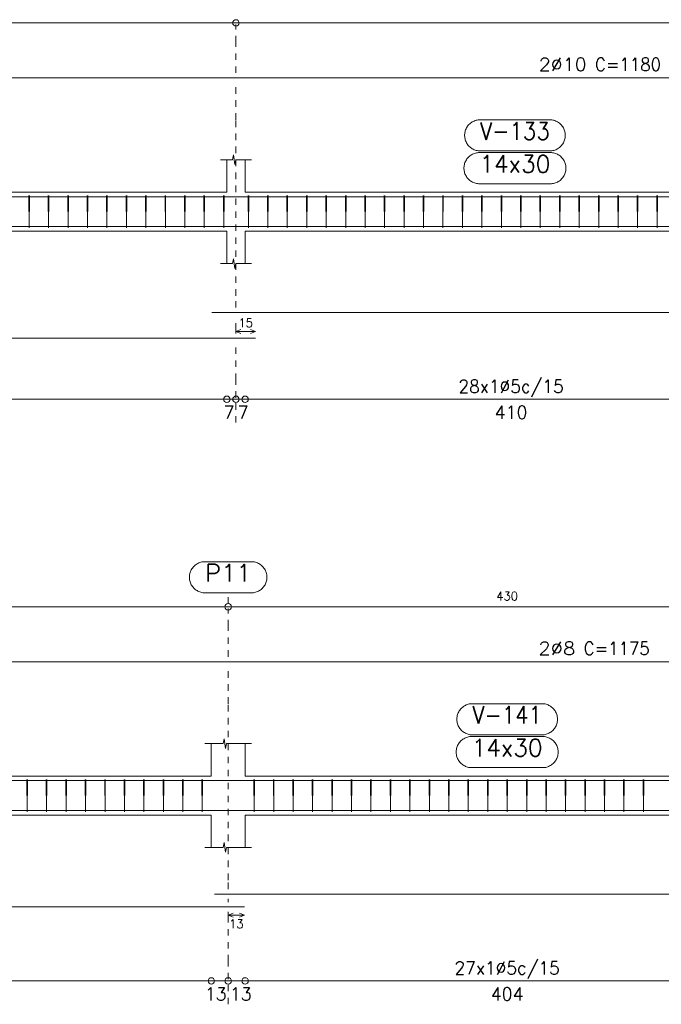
# Model space of a CAD drawing. Header units: millimetres. Extents: x -80 to 444, y 0 to 170.
# Tile 50 of 133: x 142 to 152, y 31 to 46. Entities that reach past the tile are written whole.
import ezdxf
from ezdxf.enums import TextEntityAlignment as Align

# ---------------------------------------------------------------- set-up
doc = ezdxf.new("R2010")
doc.units = ezdxf.units.MM
doc.linetypes.add('CYPE_PUNTO', pattern=[0.075, 0, -0.075])
for name, color, linetype, lineweight in [('ARM_DENTRO_VIGA', 4, 'Continuous', 15), ('ARM_ESTRIBOS', 3, 'Continuous', 0), ('ARM_TEXTOS', 3, 'Continuous', 0), ('COT_ARM', 3, 'Continuous', 0), ('COT_COTAS', 3, 'Continuous', 0), ('COT_EST', 3, 'Continuous', 0), ('COT_LIN_APOIOS', 2, 'CYPE_PUNTO', 0), ('COT_LIN_AUX_COTA', 2, 'CYPE_PUNTO', 0), ('REF_NOME', 3, 'Continuous', 0), ('REF_REFERENCIA', 3, 'Continuous', 0), ('SEC_CONTORNOS', 2, 'Continuous', 9), ('TEXTO_COT_ARM', 3, 'Continuous', 0), ('TEXTO_REF_NOME', 3, 'Continuous', 0), ('TEXTO_REF_REFERENCIA', 3, 'Continuous', 0), ('TXT_COMP', 3, 'Continuous', 0), ('TXT_EST', 3, 'Continuous', 0)]:
    doc.layers.add(name, color=color, linetype=linetype, lineweight=lineweight)
doc.styles.add('CYPETXT', font='romans', dxfattribs={"height": 0.2})

msp = doc.modelspace()

# ---------------------------------------------------------------- linework, layer by layer
at = {"layer": 'ARM_DENTRO_VIGA'}
for points in [[(139.628, 45.4341), (162.988, 45.4341), (162.988, 45.1941)], [(139.628, 43.6006), (162.988, 43.6006), (162.988, 43.3606)], [(145.328, 43.1406), (162.988, 43.1406), (162.988, 43.3806)], [(128.198, 43.1406), (145.998, 43.1406)], [(145.328, 41.8181), (162.988, 41.8181), (162.988, 42.0581)], [(128.198, 41.4181), (145.998, 41.4181)], [(139.568, 36.4341), (162.868, 36.4341), (162.868, 36.2341)], [(139.568, 34.6026), (162.868, 34.6026), (162.868, 34.4026)], [(145.368, 34.1386), (162.868, 34.1386), (162.868, 34.3386)], [(128.128, 34.1386), (145.828, 34.1386)], [(145.368, 32.8531), (162.868, 32.8531), (162.868, 33.0531)], [(128.128, 32.6531), (145.828, 32.6531)]]:
    msp.add_lwpolyline(points, dxfattribs=at)
at = {"layer": 'ARM_ESTRIBOS'}
for points in [[(142.514, 43.5716), (142.514, 43.6206), (142.509, 43.1206), (142.504, 43.6206), (142.504, 43.5906), (142.504, 43.5416)], [(142.814, 43.5716), (142.814, 43.6206), (142.809, 43.1206), (142.804, 43.6206), (142.804, 43.5906), (142.804, 43.5416)], [(143.114, 43.5716), (143.114, 43.6206), (143.109, 43.1206), (143.104, 43.6206), (143.104, 43.5906), (143.104, 43.5416)], [(143.414, 43.5716), (143.414, 43.6206), (143.409, 43.1206), (143.404, 43.6206), (143.404, 43.5906), (143.404, 43.5416)], [(143.714, 43.5716), (143.714, 43.6206), (143.709, 43.1206), (143.704, 43.6206), (143.704, 43.5906), (143.704, 43.5416)], [(144.014, 43.5716), (144.014, 43.6206), (144.009, 43.1206), (144.004, 43.6206), (144.004, 43.5906), (144.004, 43.5416)], [(144.314, 43.5716), (144.314, 43.6206), (144.309, 43.1206), (144.304, 43.6206), (144.304, 43.5906), (144.304, 43.5416)], [(144.614, 43.5716), (144.614, 43.6206), (144.609, 43.1206), (144.604, 43.6206), (144.604, 43.5906), (144.604, 43.5416)], [(144.914, 43.5716), (144.914, 43.6206), (144.909, 43.1206), (144.904, 43.6206), (144.904, 43.5906), (144.904, 43.5416)], [(145.214, 43.5716), (145.214, 43.6206), (145.209, 43.1206), (145.204, 43.6206), (145.204, 43.5906), (145.204, 43.5416)], [(145.514, 43.5716), (145.514, 43.6206), (145.509, 43.1206), (145.504, 43.6206), (145.504, 43.5906), (145.504, 43.5416)], [(145.894, 43.5716), (145.894, 43.6206), (145.889, 43.1206), (145.884, 43.6206), (145.884, 43.5906), (145.884, 43.5416)], [(146.194, 43.5716), (146.194, 43.6206), (146.189, 43.1206), (146.184, 43.6206), (146.184, 43.5906), (146.184, 43.5416)], [(146.494, 43.5716), (146.494, 43.6206), (146.489, 43.1206), (146.484, 43.6206), (146.484, 43.5906), (146.484, 43.5416)], [(146.794, 43.5716), (146.794, 43.6206), (146.789, 43.1206), (146.784, 43.6206), (146.784, 43.5906), (146.784, 43.5416)], [(147.094, 43.5716), (147.094, 43.6206), (147.089, 43.1206), (147.084, 43.6206), (147.084, 43.5906), (147.084, 43.5416)], [(147.394, 43.5716), (147.394, 43.6206), (147.389, 43.1206), (147.384, 43.6206), (147.384, 43.5906), (147.384, 43.5416)], [(147.694, 43.5716), (147.694, 43.6206), (147.689, 43.1206), (147.684, 43.6206), (147.684, 43.5906), (147.684, 43.5416)], [(147.994, 43.5716), (147.994, 43.6206), (147.989, 43.1206), (147.984, 43.6206), (147.984, 43.5906), (147.984, 43.5416)], [(148.294, 43.5716), (148.294, 43.6206), (148.289, 43.1206), (148.284, 43.6206), (148.284, 43.5906), (148.284, 43.5416)], [(148.594, 43.5716), (148.594, 43.6206), (148.589, 43.1206), (148.584, 43.6206), (148.584, 43.5906), (148.584, 43.5416)], [(148.894, 43.5716), (148.894, 43.6206), (148.889, 43.1206), (148.884, 43.6206), (148.884, 43.5906), (148.884, 43.5416)], [(149.194, 43.5716), (149.194, 43.6206), (149.189, 43.1206), (149.184, 43.6206), (149.184, 43.5906), (149.184, 43.5416)], [(149.494, 43.5716), (149.494, 43.6206), (149.489, 43.1206), (149.484, 43.6206), (149.484, 43.5906), (149.484, 43.5416)], [(149.794, 43.5716), (149.794, 43.6206), (149.789, 43.1206), (149.784, 43.6206), (149.784, 43.5906), (149.784, 43.5416)], [(150.094, 43.5716), (150.094, 43.6206), (150.089, 43.1206), (150.084, 43.6206), (150.084, 43.5906), (150.084, 43.5416)], [(150.394, 43.5716), (150.394, 43.6206), (150.389, 43.1206), (150.384, 43.6206), (150.384, 43.5906), (150.384, 43.5416)], [(150.694, 43.5716), (150.694, 43.6206), (150.689, 43.1206), (150.684, 43.6206), (150.684, 43.5906), (150.684, 43.5416)], [(150.994, 43.5716), (150.994, 43.6206), (150.989, 43.1206), (150.984, 43.6206), (150.984, 43.5906), (150.984, 43.5416)], [(151.294, 43.5716), (151.294, 43.6206), (151.289, 43.1206), (151.284, 43.6206), (151.284, 43.5906), (151.284, 43.5416)], [(151.594, 43.5716), (151.594, 43.6206), (151.589, 43.1206), (151.584, 43.6206), (151.584, 43.5906), (151.584, 43.5416)], [(151.894, 43.5716), (151.894, 43.6206), (151.889, 43.1206), (151.884, 43.6206), (151.884, 43.5906), (151.884, 43.5416)], [(152.194, 43.5716), (152.194, 43.6206), (152.189, 43.1206), (152.184, 43.6206), (152.184, 43.5906), (152.184, 43.5416)], [(142.484, 34.5716), (142.484, 34.6206), (142.479, 34.1206), (142.474, 34.6206), (142.474, 34.5906), (142.474, 34.5416)], [(142.784, 34.5716), (142.784, 34.6206), (142.779, 34.1206), (142.774, 34.6206), (142.774, 34.5906), (142.774, 34.5416)], [(143.084, 34.5716), (143.084, 34.6206), (143.079, 34.1206), (143.074, 34.6206), (143.074, 34.5906), (143.074, 34.5416)], [(143.384, 34.5716), (143.384, 34.6206), (143.379, 34.1206), (143.374, 34.6206), (143.374, 34.5906), (143.374, 34.5416)], [(143.684, 34.5716), (143.684, 34.6206), (143.679, 34.1206), (143.674, 34.6206), (143.674, 34.5906), (143.674, 34.5416)], [(143.984, 34.5716), (143.984, 34.6206), (143.979, 34.1206), (143.974, 34.6206), (143.974, 34.5906), (143.974, 34.5416)], [(144.284, 34.5716), (144.284, 34.6206), (144.279, 34.1206), (144.274, 34.6206), (144.274, 34.5906), (144.274, 34.5416)], [(144.584, 34.5716), (144.584, 34.6206), (144.579, 34.1206), (144.574, 34.6206), (144.574, 34.5906), (144.574, 34.5416)], [(144.884, 34.5716), (144.884, 34.6206), (144.879, 34.1206), (144.874, 34.6206), (144.874, 34.5906), (144.874, 34.5416)], [(145.184, 34.5716), (145.184, 34.6206), (145.179, 34.1206), (145.174, 34.6206), (145.174, 34.5906), (145.174, 34.5416)], [(145.984, 34.5716), (145.984, 34.6206), (145.979, 34.1206), (145.974, 34.6206), (145.974, 34.5906), (145.974, 34.5416)], [(146.284, 34.5716), (146.284, 34.6206), (146.279, 34.1206), (146.274, 34.6206), (146.274, 34.5906), (146.274, 34.5416)], [(146.584, 34.5716), (146.584, 34.6206), (146.579, 34.1206), (146.574, 34.6206), (146.574, 34.5906), (146.574, 34.5416)], [(146.884, 34.5716), (146.884, 34.6206), (146.879, 34.1206), (146.874, 34.6206), (146.874, 34.5906), (146.874, 34.5416)], [(147.184, 34.5716), (147.184, 34.6206), (147.179, 34.1206), (147.174, 34.6206), (147.174, 34.5906), (147.174, 34.5416)], [(147.484, 34.5716), (147.484, 34.6206), (147.479, 34.1206), (147.474, 34.6206), (147.474, 34.5906), (147.474, 34.5416)], [(147.784, 34.5716), (147.784, 34.6206), (147.779, 34.1206), (147.774, 34.6206), (147.774, 34.5906), (147.774, 34.5416)], [(148.084, 34.5716), (148.084, 34.6206), (148.079, 34.1206), (148.074, 34.6206), (148.074, 34.5906), (148.074, 34.5416)], [(148.384, 34.5716), (148.384, 34.6206), (148.379, 34.1206), (148.374, 34.6206), (148.374, 34.5906), (148.374, 34.5416)], [(148.684, 34.5716), (148.684, 34.6206), (148.679, 34.1206), (148.674, 34.6206), (148.674, 34.5906), (148.674, 34.5416)], [(148.984, 34.5716), (148.984, 34.6206), (148.979, 34.1206), (148.974, 34.6206), (148.974, 34.5906), (148.974, 34.5416)], [(149.284, 34.5716), (149.284, 34.6206), (149.279, 34.1206), (149.274, 34.6206), (149.274, 34.5906), (149.274, 34.5416)], [(149.584, 34.5716), (149.584, 34.6206), (149.579, 34.1206), (149.574, 34.6206), (149.574, 34.5906), (149.574, 34.5416)], [(149.884, 34.5716), (149.884, 34.6206), (149.879, 34.1206), (149.874, 34.6206), (149.874, 34.5906), (149.874, 34.5416)], [(150.184, 34.5716), (150.184, 34.6206), (150.179, 34.1206), (150.174, 34.6206), (150.174, 34.5906), (150.174, 34.5416)], [(150.484, 34.5716), (150.484, 34.6206), (150.479, 34.1206), (150.474, 34.6206), (150.474, 34.5906), (150.474, 34.5416)], [(150.784, 34.5716), (150.784, 34.6206), (150.779, 34.1206), (150.774, 34.6206), (150.774, 34.5906), (150.774, 34.5416)], [(151.084, 34.5716), (151.084, 34.6206), (151.079, 34.1206), (151.074, 34.6206), (151.074, 34.5906), (151.074, 34.5416)], [(151.384, 34.5716), (151.384, 34.6206), (151.379, 34.1206), (151.374, 34.6206), (151.374, 34.5906), (151.374, 34.5416)], [(151.684, 34.5716), (151.684, 34.6206), (151.679, 34.1206), (151.674, 34.6206), (151.674, 34.5906), (151.674, 34.5416)], [(151.984, 34.5716), (151.984, 34.6206), (151.979, 34.1206), (151.974, 34.6206), (151.974, 34.5906), (151.974, 34.5416)]]:
    msp.add_lwpolyline(points, dxfattribs=at)
at = {"layer": 'COT_ARM'}
for p, q in [((145.698, 41.5231), (145.773, 41.5531)), ((145.698, 41.5231), (145.773, 41.4931)), ((145.698, 41.5231), (145.998, 41.5231)), ((145.998, 41.5231), (145.923, 41.5531)), ((145.998, 41.5231), (145.923, 41.4931)), ((145.578, 32.5256), (145.653, 32.5556)), ((145.578, 32.5256), (145.653, 32.4956)), ((145.578, 32.5256), (145.828, 32.5256)), ((145.828, 32.5256), (145.753, 32.5556)), ((145.828, 32.5256), (145.753, 32.4956))]:
    msp.add_line(p, q, dxfattribs=at)
at = {"layer": 'COT_COTAS'}
for points in [[(93.808, 46.2791), (102.698, 46.2791), (111.298, 46.2791), (119.898, 46.2791), (128.498, 46.2791), (137.098, 46.2791), (145.698, 46.2791), (154.298, 46.2791), (163.188, 46.2791)], [(93.688, 37.2791), (102.578, 37.2791), (111.178, 37.2791), (119.778, 37.2791), (128.378, 37.2791), (136.978, 37.2791), (145.578, 37.2791), (154.178, 37.2791), (163.068, 37.2791)]]:
    msp.add_lwpolyline(points, dxfattribs=at)
for centre in [(145.698, 46.2791), (145.578, 37.2791)]:
    msp.add_circle(centre, 0.05, dxfattribs=at)
at = {"layer": 'COT_EST'}
for points in [[(128.638, 40.4781), (136.838, 40.4781), (137.098, 40.4781), (137.358, 40.4781), (145.558, 40.4781), (145.698, 40.4781), (145.838, 40.4781), (154.038, 40.4781), (154.298, 40.4781), (154.558, 40.4781), (162.758, 40.4781), (163.188, 40.4781)], [(128.638, 31.5131), (136.718, 31.5131), (136.978, 31.5131), (137.238, 31.5131), (145.318, 31.5131), (145.578, 31.5131), (145.838, 31.5131), (153.918, 31.5131), (154.178, 31.5131), (154.438, 31.5131), (162.398, 31.5131), (163.068, 31.5131)]]:
    msp.add_lwpolyline(points, dxfattribs=at)
for centre in [(145.558, 40.4781), (145.698, 40.4781), (145.838, 40.4781), (145.318, 31.5131), (145.578, 31.5131), (145.838, 31.5131)]:
    msp.add_circle(centre, 0.05, dxfattribs=at)
at = {"layer": 'COT_LIN_APOIOS'}
for p, q in [((145.698, 40.1181), (145.698, 40.4531)), ((145.578, 32.7281), (145.578, 32.7781)), ((145.578, 31.1531), (145.578, 31.4881))]:
    msp.add_line(p, q, dxfattribs=at)
for points in [[(145.698, 45.5091), (145.698, 45.9791), (145.698, 46.2541)], [(145.698, 41.8931), (145.698, 42.0731), (145.698, 44.7866), (145.698, 45.3591)], [(145.698, 41.4931), (145.698, 41.5531), (145.698, 41.7431)], [(145.698, 40.5031), (145.698, 40.7781), (145.698, 41.3431)], [(145.578, 36.5091), (145.578, 36.9791), (145.578, 37.2541)], [(145.578, 32.9281), (145.578, 33.0681), (145.578, 35.7866), (145.578, 36.3591)], [(145.578, 31.5381), (145.578, 31.8131), (145.578, 32.4956), (145.578, 32.5556), (145.578, 32.5781)]]:
    msp.add_lwpolyline(points, dxfattribs=at)
at = {"layer": 'COT_LIN_AUX_COTA'}
msp.add_line((145.578, 37.3291), (145.578, 37.4953), dxfattribs=at)
at = {"layer": 'REF_NOME'}
for points in [[(150.534, 44.7866), (150.55, 44.7861), (150.566, 44.7845), (150.5818, 44.7818), (150.5974, 44.7781), (150.6127, 44.7733), (150.6277, 44.7676), (150.6422, 44.7608), (150.6563, 44.7531), (150.6698, 44.7445), (150.6827, 44.7349), (150.695, 44.7246), (150.7065, 44.7134), (150.7173, 44.7015), (150.7272, 44.689), (150.7363, 44.6757), (150.7445, 44.6619), (150.7517, 44.6476), (150.758, 44.6329), (150.7632, 44.6177), (150.7675, 44.6022), (150.7707, 44.5865), (150.7728, 44.5706), (150.7739, 44.5546), (150.7739, 44.5386), (150.7728, 44.5226), (150.7707, 44.5067), (150.7675, 44.491), (150.7632, 44.4755), (150.758, 44.4603), (150.7517, 44.4456), (150.7445, 44.4313), (150.7363, 44.4175), (150.7272, 44.4042), (150.7173, 44.3916), (150.7065, 44.3798), (150.695, 44.3686), (150.6827, 44.3582), (150.6698, 44.3487), (150.6563, 44.3401), (150.6422, 44.3324), (150.6277, 44.3256), (150.6127, 44.3199), (150.5974, 44.3151), (150.5818, 44.3114), (150.566, 44.3087), (150.55, 44.3071), (150.534, 44.3066), (149.462, 44.3066), (149.446, 44.3071), (149.43, 44.3087), (149.4142, 44.3114), (149.3986, 44.3151), (149.3833, 44.3199), (149.3683, 44.3256), (149.3538, 44.3324), (149.3397, 44.3401), (149.3262, 44.3487), (149.3133, 44.3582), (149.301, 44.3686), (149.2895, 44.3798), (149.2787, 44.3916), (149.2688, 44.4042), (149.2597, 44.4175), (149.2515, 44.4313), (149.2443, 44.4456), (149.238, 44.4603), (149.2328, 44.4755), (149.2285, 44.491), (149.2253, 44.5067), (149.2232, 44.5226), (149.2221, 44.5386), (149.2221, 44.5546), (149.2232, 44.5706), (149.2253, 44.5865), (149.2285, 44.6022), (149.2328, 44.6177), (149.238, 44.6329), (149.2443, 44.6476), (149.2515, 44.6619), (149.2597, 44.6757), (149.2688, 44.689), (149.2787, 44.7015), (149.2895, 44.7134), (149.301, 44.7246), (149.3133, 44.7349), (149.3262, 44.7445), (149.3397, 44.7531), (149.3538, 44.7608), (149.3683, 44.7676), (149.3833, 44.7733), (149.3986, 44.7781), (149.4142, 44.7818), (149.43, 44.7845), (149.446, 44.7861), (149.462, 44.7866), (150.534, 44.7866)], [(150.544, 44.2806), (150.56, 44.2801), (150.576, 44.2785), (150.5918, 44.2758), (150.6074, 44.2721), (150.6227, 44.2673), (150.6377, 44.2616), (150.6522, 44.2548), (150.6663, 44.2471), (150.6798, 44.2385), (150.6927, 44.2289), (150.705, 44.2186), (150.7165, 44.2074), (150.7273, 44.1955), (150.7372, 44.183), (150.7463, 44.1697), (150.7545, 44.1559), (150.7617, 44.1416), (150.768, 44.1269), (150.7732, 44.1117), (150.7775, 44.0962), (150.7807, 44.0805), (150.7828, 44.0646), (150.7839, 44.0486), (150.7839, 44.0326), (150.7828, 44.0166), (150.7807, 44.0007), (150.7775, 43.985), (150.7732, 43.9695), (150.768, 43.9543), (150.7617, 43.9396), (150.7545, 43.9253), (150.7463, 43.9115), (150.7372, 43.8982), (150.7273, 43.8856), (150.7165, 43.8738), (150.705, 43.8626), (150.6927, 43.8522), (150.6798, 43.8427), (150.6663, 43.8341), (150.6522, 43.8264), (150.6377, 43.8196), (150.6227, 43.8139), (150.6074, 43.8091), (150.5918, 43.8054), (150.576, 43.8027), (150.56, 43.8011), (150.544, 43.8006), (149.452, 43.8006), (149.436, 43.8011), (149.42, 43.8027), (149.4042, 43.8054), (149.3886, 43.8091), (149.3733, 43.8139), (149.3583, 43.8196), (149.3438, 43.8264), (149.3297, 43.8341), (149.3162, 43.8427), (149.3033, 43.8522), (149.291, 43.8626), (149.2795, 43.8738), (149.2687, 43.8856), (149.2588, 43.8982), (149.2497, 43.9115), (149.2415, 43.9253), (149.2343, 43.9396), (149.228, 43.9543), (149.2228, 43.9695), (149.2185, 43.985), (149.2153, 44.0007), (149.2132, 44.0166), (149.2121, 44.0326), (149.2121, 44.0486), (149.2132, 44.0646), (149.2153, 44.0805), (149.2185, 44.0962), (149.2228, 44.1117), (149.228, 44.1269), (149.2343, 44.1416), (149.2415, 44.1559), (149.2497, 44.1697), (149.2588, 44.183), (149.2687, 44.1955), (149.2795, 44.2074), (149.291, 44.2186), (149.3033, 44.2289), (149.3162, 44.2385), (149.3297, 44.2471), (149.3438, 44.2548), (149.3583, 44.2616), (149.3733, 44.2673), (149.3886, 44.2721), (149.4042, 44.2758), (149.42, 44.2785), (149.436, 44.2801), (149.452, 44.2806), (150.544, 44.2806)], [(150.414, 35.7866), (150.43, 35.7861), (150.446, 35.7845), (150.4618, 35.7818), (150.4774, 35.7781), (150.4927, 35.7733), (150.5077, 35.7676), (150.5222, 35.7608), (150.5363, 35.7531), (150.5498, 35.7445), (150.5627, 35.7349), (150.575, 35.7246), (150.5865, 35.7134), (150.5973, 35.7015), (150.6072, 35.689), (150.6163, 35.6757), (150.6245, 35.6619), (150.6317, 35.6476), (150.638, 35.6329), (150.6432, 35.6177), (150.6475, 35.6022), (150.6507, 35.5865), (150.6528, 35.5706), (150.6539, 35.5546), (150.6539, 35.5386), (150.6528, 35.5226), (150.6507, 35.5067), (150.6475, 35.491), (150.6432, 35.4755), (150.638, 35.4603), (150.6317, 35.4456), (150.6245, 35.4313), (150.6163, 35.4175), (150.6072, 35.4042), (150.5973, 35.3916), (150.5865, 35.3798), (150.575, 35.3686), (150.5627, 35.3582), (150.5498, 35.3487), (150.5363, 35.3401), (150.5222, 35.3324), (150.5077, 35.3256), (150.4927, 35.3199), (150.4774, 35.3151), (150.4618, 35.3114), (150.446, 35.3087), (150.43, 35.3071), (150.414, 35.3066), (149.342, 35.3066), (149.326, 35.3071), (149.31, 35.3087), (149.2942, 35.3114), (149.2786, 35.3151), (149.2633, 35.3199), (149.2483, 35.3256), (149.2338, 35.3324), (149.2197, 35.3401), (149.2062, 35.3487), (149.1933, 35.3582), (149.181, 35.3686), (149.1695, 35.3798), (149.1587, 35.3916), (149.1488, 35.4042), (149.1397, 35.4175), (149.1315, 35.4313), (149.1243, 35.4456), (149.118, 35.4603), (149.1128, 35.4755), (149.1085, 35.491), (149.1053, 35.5067), (149.1032, 35.5226), (149.1021, 35.5386), (149.1021, 35.5546), (149.1032, 35.5706), (149.1053, 35.5865), (149.1085, 35.6022), (149.1128, 35.6177), (149.118, 35.6329), (149.1243, 35.6476), (149.1315, 35.6619), (149.1397, 35.6757), (149.1488, 35.689), (149.1587, 35.7015), (149.1695, 35.7134), (149.181, 35.7246), (149.1933, 35.7349), (149.2062, 35.7445), (149.2197, 35.7531), (149.2338, 35.7608), (149.2483, 35.7676), (149.2633, 35.7733), (149.2786, 35.7781), (149.2942, 35.7818), (149.31, 35.7845), (149.326, 35.7861), (149.342, 35.7866), (150.414, 35.7866)], [(150.424, 35.2806), (150.44, 35.2801), (150.456, 35.2785), (150.4718, 35.2758), (150.4874, 35.2721), (150.5027, 35.2673), (150.5177, 35.2616), (150.5322, 35.2548), (150.5463, 35.2471), (150.5598, 35.2385), (150.5727, 35.2289), (150.585, 35.2186), (150.5965, 35.2074), (150.6073, 35.1955), (150.6172, 35.183), (150.6263, 35.1697), (150.6345, 35.1559), (150.6417, 35.1416), (150.648, 35.1269), (150.6532, 35.1117), (150.6575, 35.0962), (150.6607, 35.0805), (150.6628, 35.0646), (150.6639, 35.0486), (150.6639, 35.0326), (150.6628, 35.0166), (150.6607, 35.0007), (150.6575, 34.985), (150.6532, 34.9695), (150.648, 34.9543), (150.6417, 34.9396), (150.6345, 34.9253), (150.6263, 34.9115), (150.6172, 34.8982), (150.6073, 34.8856), (150.5965, 34.8738), (150.585, 34.8626), (150.5727, 34.8522), (150.5598, 34.8427), (150.5463, 34.8341), (150.5322, 34.8264), (150.5177, 34.8196), (150.5027, 34.8139), (150.4874, 34.8091), (150.4718, 34.8054), (150.456, 34.8027), (150.44, 34.8011), (150.424, 34.8006), (149.332, 34.8006), (149.316, 34.8011), (149.3, 34.8027), (149.2842, 34.8054), (149.2686, 34.8091), (149.2533, 34.8139), (149.2383, 34.8196), (149.2238, 34.8264), (149.2097, 34.8341), (149.1962, 34.8427), (149.1833, 34.8522), (149.171, 34.8626), (149.1595, 34.8738), (149.1487, 34.8856), (149.1388, 34.8982), (149.1297, 34.9115), (149.1215, 34.9253), (149.1143, 34.9396), (149.108, 34.9543), (149.1028, 34.9695), (149.0985, 34.985), (149.0953, 35.0007), (149.0932, 35.0166), (149.0921, 35.0326), (149.0921, 35.0486), (149.0932, 35.0646), (149.0953, 35.0805), (149.0985, 35.0962), (149.1028, 35.1117), (149.108, 35.1269), (149.1143, 35.1416), (149.1215, 35.1559), (149.1297, 35.1697), (149.1388, 35.183), (149.1487, 35.1955), (149.1595, 35.2074), (149.171, 35.2186), (149.1833, 35.2289), (149.1962, 35.2385), (149.2097, 35.2471), (149.2238, 35.2548), (149.2383, 35.2616), (149.2533, 35.2673), (149.2686, 35.2721), (149.2842, 35.2758), (149.3, 35.2785), (149.316, 35.2801), (149.332, 35.2806), (150.424, 35.2806)]]:
    msp.add_lwpolyline(points, close=True, dxfattribs=at)
at = {"layer": 'REF_REFERENCIA'}
msp.add_lwpolyline([(145.936, 37.9753), (145.952, 37.9747), (145.968, 37.9731), (145.9838, 37.9705), (145.9994, 37.9668), (146.0147, 37.962), (146.0297, 37.9562), (146.0442, 37.9495), (146.0583, 37.9418), (146.0718, 37.9331), (146.0847, 37.9236), (146.097, 37.9133), (146.1085, 37.9021), (146.1193, 37.8902), (146.1292, 37.8776), (146.1383, 37.8644), (146.1465, 37.8506), (146.1537, 37.8363), (146.16, 37.8215), (146.1652, 37.8064), (146.1695, 37.7909), (146.1727, 37.7752), (146.1748, 37.7593), (146.1759, 37.7433), (146.1759, 37.7273), (146.1748, 37.7113), (146.1727, 37.6954), (146.1695, 37.6796), (146.1652, 37.6642), (146.16, 37.649), (146.1537, 37.6343), (146.1465, 37.6199), (146.1383, 37.6061), (146.1292, 37.5929), (146.1193, 37.5803), (146.1085, 37.5684), (146.097, 37.5573), (146.0847, 37.5469), (146.0718, 37.5374), (146.0583, 37.5288), (146.0442, 37.5211), (146.0297, 37.5143), (146.0147, 37.5086), (145.9994, 37.5038), (145.9838, 37.5001), (145.968, 37.4974), (145.952, 37.4958), (145.936, 37.4953), (145.22, 37.4953), (145.204, 37.4958), (145.188, 37.4974), (145.1722, 37.5001), (145.1566, 37.5038), (145.1413, 37.5086), (145.1263, 37.5143), (145.1118, 37.5211), (145.0977, 37.5288), (145.0842, 37.5374), (145.0713, 37.5469), (145.059, 37.5573), (145.0475, 37.5684), (145.0367, 37.5803), (145.0268, 37.5929), (145.0177, 37.6061), (145.0095, 37.6199), (145.0023, 37.6343), (144.996, 37.649), (144.9908, 37.6642), (144.9865, 37.6796), (144.9833, 37.6954), (144.9812, 37.7113), (144.9801, 37.7273), (144.9801, 37.7433), (144.9812, 37.7593), (144.9833, 37.7752), (144.9865, 37.7909), (144.9908, 37.8064), (144.996, 37.8215), (145.0023, 37.8363), (145.0095, 37.8506), (145.0177, 37.8644), (145.0268, 37.8776), (145.0367, 37.8902), (145.0475, 37.9021), (145.059, 37.9133), (145.0713, 37.9236), (145.0842, 37.9331), (145.0977, 37.9418), (145.1118, 37.9495), (145.1263, 37.9562), (145.1413, 37.962), (145.1566, 37.9668), (145.1722, 37.9705), (145.188, 37.9731), (145.204, 37.9747), (145.22, 37.9753), (145.936, 37.9753)], close=True, dxfattribs=at)
at = {"layer": 'SEC_CONTORNOS'}
for p, q in [((145.558, 43.6706), (145.558, 44.1706)), ((145.838, 43.6706), (145.838, 44.1706)), ((137.358, 43.6706), (145.558, 43.6706)), ((145.838, 43.6706), (154.038, 43.6706)), ((137.358, 43.0706), (145.558, 43.0706)), ((145.558, 42.5706), (145.558, 43.0706)), ((145.838, 43.0706), (154.038, 43.0706)), ((145.838, 42.5706), (145.838, 43.0706)), ((145.318, 34.6706), (145.318, 35.1706)), ((145.838, 34.6706), (145.838, 35.1706)), ((137.238, 34.6706), (145.318, 34.6706)), ((145.838, 34.6706), (153.918, 34.6706)), ((137.238, 34.0706), (145.318, 34.0706)), ((145.318, 33.5706), (145.318, 34.0706)), ((145.838, 34.0706), (153.918, 34.0706)), ((145.838, 33.5706), (145.838, 34.0706))]:
    msp.add_line(p, q, dxfattribs=at)
for points in [[(145.458, 44.1706), (145.645, 44.1706), (145.6575, 44.2456), (145.6825, 44.0956), (145.695, 44.1706), (145.938, 44.1706)], [(145.458, 42.5706), (145.645, 42.5706), (145.6575, 42.6456), (145.6825, 42.4956), (145.695, 42.5706), (145.938, 42.5706)], [(145.218, 35.1706), (145.501, 35.1706), (145.5135, 35.2456), (145.5385, 35.0956), (145.551, 35.1706), (145.938, 35.1706)], [(145.218, 33.5706), (145.501, 33.5706), (145.5135, 33.6456), (145.5385, 33.4956), (145.551, 33.5706), (145.938, 33.5706)]]:
    msp.add_lwpolyline(points, dxfattribs=at)

# ---------------------------------------------------------------- texts
at = {"layer": 'ARM_TEXTOS', "style": 'CYPETXT'}
for s, width, p, p2 in [('2%%c10', 1.019605, (150.366, 45.5391), (151.104, 45.5391)), ('2%%c8', 1.06875, (150.36, 36.5391), (150.93, 36.5391))]:
    msp.add_text(s, height=0.2, dxfattribs=dict(at, width=width)).set_placement(p, p2, align=Align.FIT)
at = {"layer": 'COT_COTAS', "style": 'CYPETXT', "width": 0.928421}
msp.add_text('430', height=0.13333, dxfattribs=at).set_placement((149.71, 37.3791), (150.046, 37.3791), align=Align.FIT)
at = {"layer": 'COT_EST', "style": 'CYPETXT'}
for s, width, p, p2 in [('7', 1.037647, (145.505, 40.1781), (145.673, 40.1781)), ('7', 1.037647, (145.723, 40.1781), (145.891, 40.1781)), ('410', 0.928421, (149.686, 40.1781), (150.19, 40.1781)), ('13', 0.953514, (145.217, 31.2131), (145.553, 31.2131)), ('13', 0.953514, (145.603, 31.2131), (145.939, 31.2131)), ('404', 0.912414, (149.626, 31.2131), (150.13, 31.2131))]:
    msp.add_text(s, height=0.2, dxfattribs=dict(at, width=width)).set_placement(p, p2, align=Align.FIT)
at = {"layer": 'TEXTO_COT_ARM', "style": 'CYPETXT', "width": 0.953514}
for s, p, p2 in [('15', (145.736, 41.5898), (145.96, 41.5898)), ('13', (145.591, 32.3256), (145.815, 32.3256))]:
    msp.add_text(s, height=0.13333, dxfattribs=at).set_placement(p, p2, align=Align.FIT)
at = {"layer": 'TEXTO_REF_NOME', "style": 'CYPETXT'}
for s, width, p, p2 in [('V-133', 0.835842, (149.462, 44.4799), (150.534, 44.4799)), ('14x30', 0.91484, (149.452, 43.9739), (150.544, 43.9739)), ('V-141', 0.888632, (149.342, 35.4799), (150.414, 35.4799)), ('14x30', 0.91484, (149.332, 34.9739), (150.424, 34.9739))]:
    msp.add_text(s, height=0.26667, dxfattribs=dict(at, width=width)).set_placement(p, p2, align=Align.FIT)
at = {"layer": 'TEXTO_REF_REFERENCIA', "style": 'CYPETXT', "width": 1.084327}
msp.add_text('P11', height=0.26667, dxfattribs=at).set_placement((145.22, 37.6686), (145.936, 37.6686), align=Align.FIT)
at = {"layer": 'TXT_COMP', "style": 'CYPETXT', "width": 0.829862}
for s, p, p2 in [(' C=1180', (151.104, 45.5391), (152.25, 45.5391)), (' C=1175', (150.93, 36.5391), (152.076, 36.5391))]:
    msp.add_text(s, height=0.2, dxfattribs=at).set_placement(p, p2, align=Align.FIT)
at = {"layer": 'TXT_EST', "style": 'CYPETXT', "width": 0.882979}
for s, p, p2 in [('28x1%%c5c/15', (149.1265, 40.5781), (150.7495, 40.5781)), ('27x1%%c5c/15', (149.0665, 31.6131), (150.6895, 31.6131))]:
    msp.add_text(s, height=0.2, dxfattribs=at).set_placement(p, p2, align=Align.FIT)

doc.saveas('drawing.dxf')
